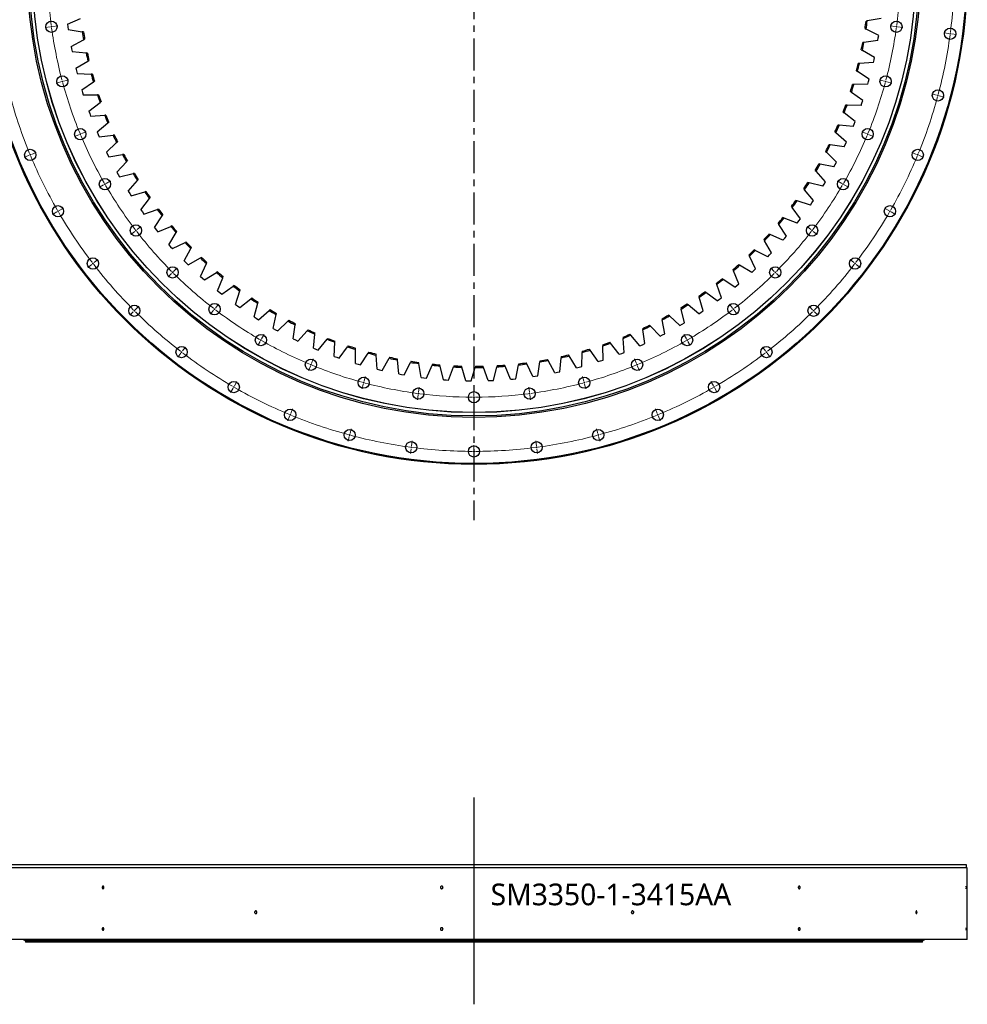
# Model space of a CAD drawing. Header units: millimetres. Extents: x -1621 to 15354, y 51780 to 65003.
# Tile 5 of 12: x 1236 to 4515, y 58076 to 61484. Entities that reach past the tile are written whole.
import ezdxf

# ---------------------------------------------------------------- set-up
doc = ezdxf.new("R2010")
doc.units = ezdxf.units.MM
doc.header["$LTSCALE"] = 50
doc.linetypes.add('CENTER', pattern=[10.16, 6.35, -1.27, 1.27, -1.27])

msp = doc.modelspace()

# ---------------------------------------------------------------- linework, layer by layer
at = {"linetype": 'CENTER', "ltscale": 0.35}
msp.add_line((2808, 63552.9), (2808, 59751.3), dxfattribs=at)
at = {"color": 7, "linetype": 'Continuous', "lineweight": 25}
for p, q in [((1401.5, 61468.1), (1445.8, 61488.3)), ((4216.9, 61488.3), (4169.1, 61479.4)), ((1401.5, 61468.1), (1402.7, 61459)), ((1402.7, 61459), (1404, 61449.9)), ((1404, 61449.9), (1452.1, 61442.3)), ((4161.4, 61453), (4165.2, 61451.2)), ((4169.1, 61479.4), (4164.9, 61478.7)), ((4208.9, 61429.7), (4165.2, 61451.2)), ((1456.2, 61441.7), (1452.1, 61442.3)), ((1456.8, 61414.2), (1460.5, 61416.1)), ((4205.9, 61411.6), (4207.5, 61420.6)), ((4207.5, 61420.6), (4208.9, 61429.7)), ((1413.6, 61391.5), (1456.8, 61414.2)), ((1413.6, 61391.5), (1415.3, 61382.5)), ((1415.3, 61382.5), (1417.1, 61373.5)), ((4157.6, 61405.4), (4153.4, 61404.8)), ((4205.9, 61411.6), (4157.6, 61405.4)), ((1417.1, 61373.5), (1465.6, 61368.6)), ((1469.8, 61368.2), (1465.6, 61368.6)), ((4148.5, 61379.4), (4152.2, 61377.3)), ((4194.7, 61353.5), (4152.2, 61377.3)), ((4192.7, 61344.6), (4194.7, 61353.5)), ((1429.9, 61315.8), (1471.8, 61340.7)), ((1429.9, 61315.8), (1432.1, 61306.9)), ((1471.8, 61340.7), (1475.4, 61342.9)), ((4142.1, 61332), (4137.9, 61331.7)), ((4190.7, 61335.6), (4142.1, 61332)), ((4190.7, 61335.6), (4192.7, 61344.6)), ((1432.1, 61306.9), (1434.4, 61298)), ((1434.4, 61298), (1483.1, 61295.7)), ((1487.3, 61295.5), (1483.1, 61295.7)), ((4131.6, 61306.6), (4135.2, 61304.3)), ((4176.3, 61278.3), (4135.2, 61304.3)), ((4173.9, 61269.4), (4176.3, 61278.3)), ((1450.4, 61241), (1490.8, 61268.2)), ((1490.8, 61268.2), (1494.2, 61270.6)), ((4122.6, 61259.7), (4118.4, 61259.6)), ((4171.3, 61260.6), (4122.6, 61259.7)), ((4171.3, 61260.6), (4173.9, 61269.4)), ((1450.4, 61241), (1453, 61232.2)), ((1453, 61232.2), (1455.8, 61223.5)), ((1455.8, 61223.5), (1504.5, 61223.9)), ((1508.7, 61223.9), (1504.5, 61223.9)), ((4110.8, 61234.8), (4114.2, 61232.4)), ((4153.8, 61204.1), (4114.2, 61232.4)), ((1474.8, 61167.5), (1513.7, 61196.9)), ((1513.7, 61196.9), (1517, 61199.4)), ((4099.2, 61188.4), (4095, 61188.6)), ((4147.9, 61186.7), (4099.2, 61188.4)), ((4147.9, 61186.7), (4150.9, 61195.4)), ((4150.9, 61195.4), (4153.8, 61204.1)), ((1474.8, 61167.5), (1478, 61158.9)), ((1478, 61158.9), (1481.2, 61150.3)), ((1481.2, 61150.3), (1529.8, 61153.3)), ((1534, 61153.6), (1529.8, 61153.3)), ((4086, 61164.3), (4089.3, 61161.7)), ((4127.4, 61131.3), (4089.3, 61161.7)), ((1503.3, 61095.4), (1540.5, 61126.9)), ((1540.5, 61126.9), (1543.7, 61129.6)), ((4072, 61118.6), (4067.8, 61119)), ((4120.5, 61114.2), (4072, 61118.6)), ((4120.5, 61114.2), (4124, 61122.7)), ((4124, 61122.7), (4127.4, 61131.3)), ((1503.3, 61095.4), (1506.9, 61087)), ((1506.9, 61087), (1510.6, 61078.6)), ((1510.6, 61078.6), (1559, 61084.3)), ((1563.1, 61084.8), (1559, 61084.3)), ((4057.5, 61095.2), (4060.6, 61092.4)), ((4096.9, 61060), (4060.6, 61092.4)), ((1535.6, 61025), (1571.1, 61058.4)), ((1571.1, 61058.4), (1574.1, 61061.3)), ((4041, 61050.4), (4036.8, 61051)), ((4089.2, 61043.3), (4041, 61050.4)), ((4089.2, 61043.3), (4093.1, 61051.6)), ((4093.1, 61051.6), (4096.9, 61060)), ((1535.6, 61025), (1539.7, 61016.8)), ((1539.7, 61016.8), (1543.9, 61008.6)), ((1543.9, 61008.6), (1591.8, 61016.9)), ((1596, 61017.7), (1591.8, 61016.9)), ((4025.2, 61027.8), (4028.2, 61024.9)), ((4062.7, 60990.5), (4028.2, 61024.9)), ((1571.8, 60956.5), (1605.3, 60991.8)), ((1605.3, 60991.8), (1608.2, 60994.8)), ((4006.3, 60984), (4002.2, 60984.8)), ((4054, 60974.3), (4006.3, 60984)), ((4054, 60974.3), (4058.4, 60982.4)), ((4058.4, 60982.4), (4062.7, 60990.5)), ((1571.8, 60956.5), (1576.3, 60948.5)), ((1576.3, 60948.5), (1580.9, 60940.5)), ((1580.9, 60940.5), (1628.3, 60951.5)), ((1632.4, 60952.4), (1628.3, 60951.5)), ((3989.3, 60962.3), (3992.1, 60959.2)), ((4024.7, 60923), (3992.1, 60959.2)), ((1611.6, 60890), (1643.2, 60927.1)), ((1643.2, 60927.1), (1645.9, 60930.3)), ((3968, 60919.5), (3963.9, 60920.6)), ((4015.1, 60907.3), (3968, 60919.5)), ((4015.1, 60907.3), (4020, 60915.1)), ((4020, 60915.1), (4024.7, 60923)), ((1611.6, 60890), (1616.5, 60882.2)), ((1616.5, 60882.2), (1621.6, 60874.6)), ((1621.6, 60874.6), (1668.4, 60888.1)), ((1672.4, 60889.3), (1668.4, 60888.1)), ((3949.9, 60898.8), (3952.5, 60895.5)), ((3983.1, 60857.6), (3952.5, 60895.5)), ((1655, 60825.8), (1684.5, 60864.6)), ((1684.5, 60864.6), (1687.1, 60867.9)), ((3907, 60837.6), (3909.5, 60834.2)), ((3926.3, 60857.3), (3922.3, 60858.5)), ((3972.7, 60842.4), (3926.3, 60857.3)), ((3972.7, 60842.4), (3977.9, 60850)), ((3977.9, 60850), (3983.1, 60857.6)), ((1655, 60825.8), (1660.4, 60818.3)), ((1660.4, 60818.3), (1665.8, 60810.9)), ((1665.8, 60810.9), (1711.8, 60827)), ((1701.9, 60764.1), (1729.2, 60804.4)), ((1715.8, 60828.4), (1711.8, 60827)), ((1729.2, 60804.4), (1731.6, 60807.9)), ((3937.9, 60794.6), (3909.5, 60834.2)), ((1713.5, 60749.8), (1758.5, 60768.4)), ((1762.4, 60770), (1758.5, 60768.4)), ((3860.9, 60778.8), (3863.2, 60775.2)), ((3889.4, 60734.2), (3863.2, 60775.2)), ((3881.2, 60797.4), (3877.3, 60798.9)), ((3926.7, 60780), (3881.2, 60797.4)), ((3926.7, 60780), (3932.4, 60787.3)), ((3932.4, 60787.3), (3937.9, 60794.6)), ((1701.9, 60764.1), (1707.6, 60756.9)), ((1707.6, 60756.9), (1713.5, 60749.8)), ((1752, 60705), (1777.1, 60746.7)), ((1777.1, 60746.7), (1779.3, 60750.3)), ((3832.9, 60740), (3829.1, 60741.7)), ((3877.4, 60720.3), (3832.9, 60740)), ((3883.5, 60727.2), (3889.4, 60734.2)), ((1752, 60705), (1758.1, 60698.1)), ((1764.4, 60691.4), (1808.3, 60712.4)), ((1812.1, 60714.2), (1808.3, 60712.4)), ((3811.6, 60722.6), (3813.7, 60718.9)), ((3837.7, 60676.5), (3813.7, 60718.9)), ((3877.4, 60720.3), (3883.5, 60727.2)), ((1758.1, 60698.1), (1764.4, 60691.4)), ((1805.3, 60648.7), (1828.1, 60691.8)), ((1828.1, 60691.8), (1830, 60695.5)), ((3759.4, 60669.1), (3761.3, 60665.4)), ((3782.8, 60621.7), (3761.3, 60665.4)), ((3781.6, 60685.4), (3777.8, 60687.3)), ((3824.9, 60663.2), (3781.6, 60685.4)), ((3824.9, 60663.2), (3831.3, 60669.8)), ((3831.3, 60669.8), (3837.7, 60676.5)), ((1805.3, 60648.7), (1811.8, 60642.2)), ((1811.8, 60642.2), (1818.4, 60635.8)), ((1818.4, 60635.8), (1861.1, 60659.2)), ((1864.8, 60661.2), (1861.1, 60659.2)), ((1861.6, 60595.5), (1882, 60639.7)), ((1882, 60639.7), (1883.7, 60643.5)), ((3727.3, 60633.7), (3723.7, 60635.8)), ((3769.4, 60609.2), (3727.3, 60633.7)), ((1875.4, 60583.3), (1916.8, 60609)), ((1920.3, 60611.2), (1916.8, 60609)), ((3704.3, 60618.7), (3705.9, 60614.8)), ((3725.1, 60570), (3705.9, 60614.8)), ((3769.4, 60609.2), (3776.2, 60615.4)), ((3776.2, 60615.4), (3782.8, 60621.7)), ((1861.6, 60595.5), (1868.4, 60589.3)), ((1868.4, 60589.3), (1875.4, 60583.3)), ((1920.7, 60545.4), (1938.6, 60590.7)), ((1938.6, 60590.7), (1940.2, 60594.6)), ((1978.5, 60564.3), (1975, 60561.9)), ((3646.5, 60571.3), (3648, 60567.3)), ((3664.7, 60521.6), (3648, 60567.3)), ((3670.3, 60585), (3666.8, 60587.3)), ((3711, 60558.2), (3670.3, 60585)), ((3711, 60558.2), (3718.1, 60564.1)), ((3718.1, 60564.1), (3725.1, 60570)), ((1920.7, 60545.4), (1927.9, 60539.6)), ((1927.9, 60539.6), (1935.1, 60534)), ((1935.1, 60534), (1975, 60561.9)), ((1982.5, 60498.6), (1997.9, 60544.8)), ((1997.9, 60544.8), (1999.2, 60548.8)), ((3610.8, 60539.5), (3607.4, 60542)), ((3649.9, 60510.6), (3610.8, 60539.5)), ((1982.5, 60498.6), (1989.9, 60493.2)), ((1997.5, 60488), (2035.8, 60518)), ((2039.1, 60520.6), (2035.8, 60518)), ((2046.7, 60455.2), (2059.6, 60502.2)), ((2059.6, 60502.2), (2060.7, 60506.2)), ((3548.8, 60497.3), (3545.6, 60500)), ((3586.3, 60466.3), (3548.8, 60497.3)), ((3586.2, 60527.1), (3587.5, 60523.1)), ((3601.6, 60476.5), (3587.5, 60523.1)), ((3649.9, 60510.6), (3657.3, 60516)), ((3657.3, 60516), (3664.7, 60521.6)), ((1989.9, 60493.2), (1997.5, 60488)), ((2062.3, 60445.5), (2098.9, 60477.5)), ((2102.1, 60480.3), (2098.9, 60477.5)), ((2113.2, 60415.4), (2123.5, 60463)), ((2123.5, 60463), (2124.4, 60467.1)), ((3484.7, 60458.6), (3481.6, 60461.5)), ((3523.6, 60486.2), (3524.6, 60482.2)), ((3536.3, 60434.9), (3524.6, 60482.2)), ((3586.3, 60466.3), (3594, 60471.3)), ((3594, 60471.3), (3601.6, 60476.5)), ((2046.7, 60455.2), (2054.4, 60450.3)), ((2054.4, 60450.3), (2062.3, 60445.5)), ((2129.3, 60406.5), (2164.1, 60440.6)), ((2167.1, 60443.5), (2164.1, 60440.6)), ((2181.8, 60379.3), (2189.5, 60427.4)), ((2189.5, 60427.4), (2190.1, 60431.6)), ((3418.5, 60423.4), (3415.6, 60426.4)), ((3458.9, 60448.9), (3459.7, 60444.8)), ((3468.7, 60396.9), (3459.7, 60444.8)), ((3520.4, 60425.5), (3484.7, 60458.6)), ((3520.4, 60425.5), (3528.4, 60430.2)), ((3528.4, 60430.2), (3536.3, 60434.9)), ((2113.2, 60415.4), (2121.2, 60410.9)), ((2121.2, 60410.9), (2129.3, 60406.5)), ((2198.3, 60371.3), (2231.2, 60407.2)), ((2234.1, 60410.3), (2231.2, 60407.2)), ((2252.2, 60347), (2257.3, 60395.5)), ((2257.3, 60395.5), (2257.7, 60399.7)), ((3350.5, 60391.9), (3347.7, 60395.1)), ((3392.2, 60415.2), (3392.8, 60411)), ((3399.2, 60362.7), (3392.8, 60411)), ((3452.4, 60388.5), (3418.5, 60423.4)), ((3452.4, 60388.5), (3460.6, 60392.6)), ((3460.6, 60392.6), (3468.7, 60396.9)), ((2181.8, 60379.3), (2190, 60375.3)), ((2190, 60375.3), (2198.3, 60371.3)), ((2269.1, 60339.9), (2300.1, 60377.6)), ((2302.7, 60380.8), (2300.1, 60377.6)), ((2324.3, 60318.6), (2326.7, 60367.3)), ((2326.7, 60367.3), (2326.9, 60371.5)), ((3253.8, 60358.8), (3253.9, 60354.6)), ((3280.8, 60364.2), (3278.3, 60367.5)), ((3310.7, 60325.7), (3280.8, 60364.2)), ((3323.8, 60385.1), (3324.1, 60380.9)), ((3327.9, 60332.3), (3324.1, 60380.9)), ((3382.4, 60355.2), (3350.5, 60391.9)), ((3382.4, 60355.2), (3390.8, 60358.9)), ((3390.8, 60358.9), (3399.2, 60362.7)), ((2252.2, 60347), (2260.6, 60343.4)), ((2260.6, 60343.4), (2269.1, 60339.9)), ((2341.6, 60312.5), (2370.4, 60351.7)), ((2372.9, 60355.1), (2370.4, 60351.7)), ((2397.6, 60342.9), (2397.6, 60347.1)), ((2397.8, 60294.2), (2397.6, 60342.9)), ((2415.5, 60289), (2442.1, 60329.8)), ((2444.4, 60333.3), (2442.1, 60329.8)), ((2469.7, 60322.5), (2469.4, 60326.7)), ((3137.6, 60320.3), (3135.4, 60323.9)), ((3180.8, 60283.5), (3182.4, 60332.2)), ((3182.6, 60336.4), (3182.4, 60332.2)), ((3209.8, 60340.3), (3207.4, 60343.7)), ((3237.5, 60300.2), (3209.8, 60340.3)), ((3255, 60305.9), (3253.9, 60354.6)), ((3310.7, 60325.7), (3319.3, 60329)), ((3319.3, 60329), (3327.9, 60332.3)), ((2324.3, 60318.6), (2332.9, 60315.5)), ((2332.9, 60315.5), (2341.6, 60312.5)), ((2397.8, 60294.2), (2406.6, 60291.6)), ((2406.6, 60291.6), (2415.5, 60289)), ((2472.6, 60273.8), (2469.7, 60322.5)), ((2490.5, 60269.6), (2514.9, 60311.8)), ((2517, 60315.4), (2514.9, 60311.8)), ((2542.8, 60306), (2542.3, 60310.1)), ((2548.4, 60257.6), (2542.8, 60306)), ((2566.5, 60254.3), (2588.5, 60297.8)), ((2590.4, 60301.5), (2588.5, 60297.8)), ((2616.7, 60293.5), (2616, 60297.6)), ((2624.9, 60245.5), (2616.7, 60293.5)), ((2664.5, 60291.7), (2662.8, 60287.8)), ((2962.8, 60292.9), (2962, 60288.8)), ((2990.4, 60292.3), (2988.6, 60296.1)), ((3011.2, 60248.3), (2990.4, 60292.3)), ((3029.4, 60251), (3036.2, 60299.2)), ((3036.8, 60303.4), (3036.2, 60299.2)), ((3064.3, 60304.3), (3062.3, 60308)), ((3087.6, 60261.5), (3064.3, 60304.3)), ((3105.5, 60265.2), (3109.8, 60313.7)), ((3110.1, 60317.9), (3109.8, 60313.7)), ((3163.1, 60278.8), (3137.6, 60320.3)), ((3237.5, 60300.2), (3246.3, 60303)), ((3246.3, 60303), (3255, 60305.9)), ((2472.6, 60273.8), (2481.5, 60271.7)), ((2481.5, 60271.7), (2490.5, 60269.6)), ((2548.4, 60257.6), (2557.4, 60255.9)), ((2557.4, 60255.9), (2566.5, 60254.3)), ((2643.1, 60243.2), (2662.8, 60287.8)), ((2691.2, 60285.1), (2690.3, 60289.2)), ((2702, 60237.6), (2691.2, 60285.1)), ((2720.3, 60236.3), (2737.5, 60281.9)), ((2739, 60285.8), (2737.5, 60281.9)), ((2766, 60280.7), (2764.9, 60284.8)), ((2779.4, 60233.9), (2766, 60280.7)), ((2797.8, 60233.7), (2812.4, 60280.1)), ((2813.7, 60284.1), (2812.4, 60280.1)), ((2841, 60280.5), (2839.6, 60284.5)), ((2856.9, 60234.5), (2841, 60280.5)), ((2875.2, 60235.2), (2887.3, 60282.4)), ((2888.4, 60286.5), (2887.3, 60282.4)), ((2915.8, 60284.4), (2914.2, 60288.2)), ((2934.2, 60239.3), (2915.8, 60284.4)), ((2952.5, 60241), (2962, 60288.8)), ((3087.6, 60261.5), (3096.6, 60263.3)), ((3096.6, 60263.3), (3105.5, 60265.2)), ((3163.1, 60278.8), (3172, 60281.1)), ((3172, 60281.1), (3180.8, 60283.5)), ((2624.9, 60245.5), (2634, 60244.3)), ((2634, 60244.3), (2643.1, 60243.2)), ((2702, 60237.6), (2711.2, 60236.9)), ((2711.2, 60236.9), (2720.3, 60236.3)), ((2779.4, 60233.9), (2788.6, 60233.7)), ((2788.6, 60233.7), (2797.8, 60233.7)), ((2856.9, 60234.5), (2866.1, 60234.8)), ((2866.1, 60234.8), (2875.2, 60235.2)), ((2934.2, 60239.3), (2943.4, 60240.1)), ((2943.4, 60240.1), (2952.5, 60241)), ((3011.2, 60248.3), (3020.3, 60249.6)), ((3020.3, 60249.6), (3029.4, 60251)), ((4512.5, 58558.3), (1103.5, 58558.3)), ((4512.5, 58548.3), (4512.5, 58558.3)), ((4515.5, 58548.3), (1100.5, 58548.3)), ((4515.5, 58300.3), (4515.5, 58548.3)), ((4515.5, 58300.3), (1100.5, 58300.3)), ((1248, 58300.1), (1256, 58295.3)), ((4368, 58300.1), (1248, 58300.1)), ((1256, 58300.3), (1256, 58300.1)), ((4360, 58295.3), (1256, 58295.3)), ((1256, 58295.1), (1256, 58290.3)), ((4360, 58295.1), (1256, 58295.1)), ((4360, 58290.3), (1256, 58290.3)), ((1263, 58295.3), (1263, 58295.1)), ((4353, 58295.1), (4353, 58295.3)), ((4360, 58300.1), (4360, 58300.3)), ((4360, 58295.3), (4368, 58300.1)), ((4360, 58290.3), (4360, 58295.1))]:
    msp.add_line(p, q, dxfattribs=at)
at = {"color": 0, "linetype": 'Continuous', "lineweight": 18}
for p, q in [((1340.6, 61458.9), (1323.8, 61456.7)), ((1345.6, 61459.6), (1343.1, 61459.3)), ((1345.6, 61459.6), (1348.1, 61459.9)), ((1350.5, 61460.2), (1367.4, 61462.5)), ((4265.4, 61460.2), (4248.5, 61462.5)), ((4270.3, 61459.6), (4267.9, 61459.9)), ((4270.3, 61459.6), (4272.8, 61459.3)), ((4275.3, 61458.9), (4292.2, 61456.7)), ((4451.3, 61435.8), (4434.4, 61438)), ((4456.2, 61435.1), (4453.8, 61435.4)), ((4456.2, 61435.1), (4458.7, 61434.8)), ((4461.2, 61434.5), (4478.1, 61432.2)), ((1378.4, 61269.1), (1362, 61264.7)), ((1383.2, 61270.4), (1380.8, 61269.7)), ((1383.2, 61270.4), (1385.6, 61271)), ((1388.1, 61271.6), (1404.5, 61276)), ((4227.9, 61271.6), (4211.5, 61276)), ((4232.7, 61270.4), (4230.3, 61271)), ((4232.7, 61270.4), (4235.1, 61269.7)), ((4237.5, 61269.1), (4254, 61264.7)), ((4409, 61223.1), (4392.6, 61227.5)), ((4413.8, 61221.8), (4411.4, 61222.5)), ((4413.8, 61221.8), (4416.2, 61221.2)), ((4418.6, 61220.5), (4435.1, 61216.1)), ((1440.6, 61085.7), (1424.9, 61079.2)), ((1445.2, 61087.7), (1442.9, 61086.7)), ((1445.2, 61087.7), (1447.5, 61088.6)), ((1449.9, 61089.6), (1465.6, 61096.1)), ((4166.1, 61089.6), (4150.4, 61096.1)), ((4170.7, 61087.7), (4168.4, 61088.6)), ((4170.7, 61087.7), (4173, 61086.7)), ((4175.3, 61085.7), (4191, 61079.2)), ((1267.4, 61014), (1251.7, 61007.5)), ((1272, 61015.9), (1269.7, 61014.9)), ((1272, 61015.9), (1274.3, 61016.9)), ((1276.6, 61017.8), (1292.3, 61024.3)), ((4339.3, 61017.8), (4323.6, 61024.3)), ((4343.9, 61015.9), (4341.6, 61016.9)), ((4343.9, 61015.9), (4346.2, 61014.9)), ((4348.5, 61014), (4364.2, 61007.5)), ((1526.2, 60912.1), (1511.5, 60903.6)), ((1530.6, 60914.6), (1528.4, 60913.4)), ((1530.6, 60914.6), (1532.7, 60915.9)), ((1534.9, 60917.1), (1549.6, 60925.6)), ((4081, 60917.1), (4066.3, 60925.6)), ((4085.3, 60914.6), (4083.2, 60915.9)), ((4085.3, 60914.6), (4087.5, 60913.4)), ((4089.7, 60912.1), (4104.4, 60903.6)), ((1363.9, 60818.4), (1349.1, 60809.9)), ((1368.2, 60820.9), (1366, 60819.6)), ((1368.2, 60820.9), (1370.4, 60822.1)), ((1372.5, 60823.4), (1387.2, 60831.9)), ((4243.4, 60823.4), (4228.7, 60831.9)), ((4247.7, 60820.9), (4245.6, 60822.1)), ((4247.7, 60820.9), (4249.9, 60819.6)), ((4252.1, 60818.4), (4266.8, 60809.9)), ((1641.7, 60757.2), (1655.2, 60767.6)), ((3974.2, 60757.2), (3960.7, 60767.6)), ((1633.8, 60751.1), (1620.3, 60740.8)), ((1637.8, 60754.2), (1635.8, 60752.7)), ((1637.8, 60754.2), (1639.7, 60755.7)), ((3978.2, 60754.2), (3976.2, 60755.7)), ((3978.2, 60754.2), (3980.1, 60752.7)), ((3982.1, 60751.1), (3995.6, 60740.8)), ((1485, 60637), (1471.6, 60626.6)), ((1489, 60640), (1487, 60638.5)), ((1489, 60640), (1491, 60641.6)), ((1493, 60643.1), (1506.5, 60653.4)), ((4122.9, 60643.1), (4109.5, 60653.4)), ((4126.9, 60640), (4124.9, 60641.6)), ((4126.9, 60640), (4128.9, 60638.5)), ((4130.9, 60637), (4144.4, 60626.6)), ((1761.4, 60605.6), (1749.4, 60593.6)), ((1765, 60609.1), (1763.2, 60607.4)), ((1765, 60609.1), (1766.7, 60610.9)), ((1768.5, 60612.7), (1780.5, 60624.7)), ((3847.4, 60612.7), (3835.4, 60624.7)), ((3850.9, 60609.1), (3849.2, 60610.9)), ((3850.9, 60609.1), (3852.7, 60607.4)), ((3854.5, 60605.6), (3866.5, 60593.6)), ((1913.1, 60485.9), (1923.4, 60499.4)), ((3702.8, 60485.9), (3692.5, 60499.4)), ((1628.9, 60473), (1616.8, 60461)), ((1632.4, 60476.5), (1630.6, 60474.8)), ((1632.4, 60476.5), (1634.2, 60478.3)), ((1635.9, 60480.1), (1648, 60492.1)), ((1907, 60477.9), (1896.6, 60464.5)), ((1910, 60481.9), (1908.5, 60479.9)), ((1910, 60481.9), (1911.6, 60483.9)), ((3705.9, 60481.9), (3704.4, 60483.9)), ((3705.9, 60481.9), (3707.4, 60479.9)), ((3708.9, 60477.9), (3719.3, 60464.5)), ((3980, 60480.1), (3968, 60492.1)), ((3983.5, 60476.5), (3981.8, 60478.3)), ((3983.5, 60476.5), (3985.3, 60474.8)), ((3987.1, 60473), (3999.1, 60461)), ((2073, 60379.1), (2081.5, 60393.8)), ((3543, 60379.1), (3534.5, 60393.8)), ((2068, 60370.4), (2059.5, 60355.7)), ((2070.5, 60374.7), (2069.2, 60372.6)), ((2070.5, 60374.7), (2071.7, 60376.9)), ((3545.5, 60374.7), (3544.2, 60376.9)), ((3545.5, 60374.7), (3546.7, 60372.6)), ((3548, 60370.4), (3556.5, 60355.7)), ((1792.9, 60329.2), (1782.5, 60315.7)), ((1795.9, 60333.2), (1794.4, 60331.2)), ((1795.9, 60333.2), (1797.4, 60335.1)), ((1798.9, 60337.1), (1809.3, 60350.6)), ((3817, 60337.1), (3806.6, 60350.6)), ((3820, 60333.2), (3818.5, 60335.1)), ((3820, 60333.2), (3821.5, 60331.2)), ((3823.1, 60329.2), (3833.4, 60315.7)), ((2243.5, 60289.4), (2244.5, 60291.7)), ((2245.4, 60294), (2251.9, 60309.7)), ((3370.5, 60294), (3364, 60309.7)), ((3372.4, 60289.4), (3371.5, 60291.7)), ((2241.6, 60284.8), (2235.1, 60269.1)), ((2243.5, 60289.4), (2242.5, 60287.1)), ((3372.4, 60289.4), (3373.4, 60287.1)), ((3374.3, 60284.8), (3380.8, 60269.1)), ((1979.2, 60216.7), (1987.7, 60231.4)), ((2424.9, 60222.5), (2420.5, 60206.1)), ((2426.2, 60227.4), (2425.6, 60225)), ((2426.2, 60227.4), (2426.9, 60229.8)), ((2427.5, 60232.2), (2431.9, 60248.6)), ((3188.4, 60232.2), (3184, 60248.6)), ((3189.7, 60227.4), (3189.1, 60229.8)), ((3189.7, 60227.4), (3190.4, 60225)), ((3191, 60222.5), (3195.4, 60206.1)), ((3636.7, 60216.7), (3628.2, 60231.4)), ((1974.2, 60208), (1965.7, 60193.3)), ((1976.7, 60212.3), (1975.5, 60210.2)), ((1976.7, 60212.3), (1978, 60214.5)), ((2615.4, 60189.7), (2615.1, 60187.2)), ((2615.4, 60189.7), (2615.8, 60192.2)), ((2616.1, 60194.7), (2618.3, 60211.5)), ((2808, 60182.1), (2808, 60199.1)), ((2999.8, 60194.7), (2997.6, 60211.5)), ((3000.5, 60189.7), (3000.2, 60192.2)), ((3000.5, 60189.7), (3000.8, 60187.2)), ((3639.2, 60212.3), (3638, 60214.5)), ((3639.2, 60212.3), (3640.5, 60210.2)), ((3641.7, 60208), (3650.2, 60193.3)), ((2614.8, 60184.8), (2612.6, 60167.9)), ((2808, 60177.1), (2808, 60179.6)), ((2808, 60177.1), (2808, 60174.6)), ((2808, 60172.1), (2808, 60155.1)), ((3001.1, 60184.8), (3003.4, 60167.9)), ((2173.7, 60120.8), (2180.2, 60136.5)), ((3442.3, 60120.8), (3435.8, 60136.5)), ((2169.8, 60111.5), (2163.3, 60095.8)), ((2171.8, 60116.2), (2170.8, 60113.8)), ((2171.8, 60116.2), (2172.7, 60118.5)), ((3444.2, 60116.2), (3443.2, 60118.5)), ((3444.2, 60116.2), (3445.1, 60113.8)), ((3446.1, 60111.5), (3452.6, 60095.8)), ((2379, 60051.1), (2383.4, 60067.5)), ((3237, 60051.1), (3232.6, 60067.5)), ((2376.4, 60041.4), (2372, 60025)), ((2377.7, 60046.3), (2377, 60043.8)), ((2377.7, 60046.3), (2378.3, 60048.7)), ((2591.6, 60008.8), (2593.8, 60025.6)), ((3024.3, 60008.8), (3022.1, 60025.6)), ((3238.2, 60046.3), (3237.6, 60048.7)), ((3238.2, 60046.3), (3238.9, 60043.8)), ((3239.5, 60041.4), (3243.9, 60025)), ((2590.3, 59998.9), (2588.1, 59982)), ((2591, 60003.8), (2590.6, 60001.4)), ((2591, 60003.8), (2591.3, 60006.3)), ((2808, 59994.6), (2808, 60011.6)), ((2808, 59989.6), (2808, 59992.1)), ((2808, 59989.6), (2808, 59987.1)), ((2808, 59984.6), (2808, 59967.6)), ((3025, 60003.8), (3024.6, 60006.3)), ((3025, 60003.8), (3025.3, 60001.4)), ((3025.6, 59998.9), (3027.8, 59982))]:
    msp.add_line(p, q, dxfattribs=at)
at = {"lineweight": 25}
msp.add_line((2808, 58791.3), (2808, 58075.7), dxfattribs=at)
at = {"color": 7, "linetype": 'Continuous', "lineweight": 25}
for centre, radius in [((2808, 61652.1), 1707.5), ((2808, 61652.1), 1704.5), ((2808, 61652.1), 1545), ((2808, 61652.1), 1540), ((2808, 61652.1), 1528.2), ((2808, 61652.1), 1528), ((1345.6, 61459.6), 19.5), ((4270.3, 61459.6), 19.5), ((4456.2, 61435.1), 19.5), ((1383.2, 61270.4), 19.5), ((4232.7, 61270.4), 19.5), ((4413.8, 61221.8), 19.5), ((1445.2, 61087.7), 19.5), ((4170.7, 61087.7), 19.5), ((1272, 61015.9), 19.5), ((4343.9, 61015.9), 19.5), ((1530.6, 60914.6), 19.5), ((4085.3, 60914.6), 19.5), ((1368.2, 60820.9), 19.5), ((4247.7, 60820.9), 19.5), ((1637.8, 60754.2), 19.5), ((3978.2, 60754.2), 19.5), ((1489, 60640), 19.5), ((4126.9, 60640), 19.5), ((1765, 60609.1), 19.5), ((3850.9, 60609.1), 19.5), ((1632.4, 60476.5), 19.5), ((1910, 60481.9), 19.5), ((3705.9, 60481.9), 19.5), ((3983.5, 60476.5), 19.5), ((2070.5, 60374.7), 19.5), ((3545.5, 60374.7), 19.5), ((1795.9, 60333.2), 19.5), ((3820, 60333.2), 19.5), ((2243.5, 60289.4), 19.5), ((3372.4, 60289.4), 19.5), ((1976.7, 60212.3), 19.5), ((2426.2, 60227.4), 19.5), ((3189.7, 60227.4), 19.5), ((3639.2, 60212.3), 19.5), ((2615.4, 60189.7), 19.5), ((2808, 60177.1), 19.5), ((3000.5, 60189.7), 19.5), ((2171.8, 60116.2), 19.5), ((3444.2, 60116.2), 19.5), ((2377.7, 60046.3), 19.5), ((3238.2, 60046.3), 19.5), ((2591, 60003.8), 19.5), ((3025, 60003.8), 19.5), ((2808, 59989.6), 19.5)]:
    msp.add_circle(centre, radius, dxfattribs=at)
at = {"color": 0, "linetype": 'Continuous', "lineweight": 18}
for radius, start, end in [(1475, 180.1942, 187.3058), (1475, 352.6942, 359.8058), (1662.5, 352.6723, 359.8277), (1475, 187.4029, 187.5), (1475, 187.5, 187.5971), (1475, 187.6942, 194.8058), (1475, 345.1942, 352.3058), (1475, 352.4029, 352.5), (1475, 352.5, 352.5971), (1662.5, 345.1723, 352.3277), (1662.5, 352.4138, 352.5), (1662.5, 352.5, 352.5862), (1475, 194.9029, 195), (1475, 195, 195.0971), (1475, 195.1942, 202.3058), (1475, 337.6942, 344.8058), (1475, 344.9029, 345), (1475, 345, 345.0971), (1662.5, 195.1723, 202.3277), (1662.5, 337.6723, 344.8277), (1662.5, 344.9138, 345), (1662.5, 345, 345.0862), (1475, 202.4029, 202.5), (1475, 202.5, 202.5971), (1475, 202.6942, 209.8058), (1475, 330.1942, 337.3058), (1475, 337.4029, 337.5), (1475, 337.5, 337.5971), (1662.5, 202.4138, 202.5), (1662.5, 202.5, 202.5862), (1662.5, 202.6723, 209.8277), (1662.5, 330.1723, 337.3277), (1662.5, 337.4138, 337.5), (1662.5, 337.5, 337.5862), (1475, 209.9029, 210), (1475, 210, 210.0971), (1475, 210.1942, 217.3058), (1475, 322.6942, 329.8058), (1475, 329.9029, 330), (1475, 330, 330.0971), (1662.5, 209.9138, 210), (1662.5, 210, 210.0862), (1662.5, 210.1723, 217.3277), (1662.5, 322.6723, 329.8277), (1662.5, 329.9138, 330), (1662.5, 330, 330.0862), (1475, 217.4029, 217.5), (1475, 217.5, 217.5971), (1475, 217.6942, 224.8058), (1475, 315.1942, 322.3058), (1475, 322.4029, 322.5), (1475, 322.5, 322.5971), (1662.5, 217.4138, 217.5), (1662.5, 217.5, 217.5862), (1662.5, 217.6723, 224.8277), (1662.5, 315.1723, 322.3277), (1662.5, 322.4138, 322.5), (1662.5, 322.5, 322.5862), (1475, 224.9029, 225), (1475, 225, 225.0971), (1475, 225.1942, 232.3058), (1475, 307.6942, 314.8058), (1475, 314.9029, 315), (1475, 315, 315.0971), (1662.5, 224.9138, 225), (1662.5, 225, 225.0862), (1662.5, 225.1723, 232.3277), (1475, 232.4029, 232.5), (1475, 232.5, 232.5971), (1475, 232.6942, 239.8058), (1475, 300.1942, 307.3058), (1475, 307.4029, 307.5), (1475, 307.5, 307.5971), (1662.5, 307.6723, 314.8277), (1662.5, 314.9138, 315), (1662.5, 315, 315.0862), (1475, 239.9029, 240), (1475, 240, 240.0971), (1475, 240.1942, 247.3058), (1475, 292.6942, 299.8058), (1475, 299.9029, 300), (1475, 300, 300.0971), (1662.5, 232.4138, 232.5), (1662.5, 232.5, 232.5862), (1662.5, 232.6723, 239.8277), (1662.5, 300.1723, 307.3277), (1662.5, 307.4138, 307.5), (1662.5, 307.5, 307.5862), (1475, 247.4029, 247.5), (1475, 292.5, 292.5971), (1475, 247.5, 247.5971), (1475, 247.6942, 254.8058), (1475, 285.1942, 292.3058), (1475, 292.4029, 292.5), (1475, 254.9029, 255), (1475, 255, 255.0971), (1475, 255.1942, 262.3058), (1475, 277.6942, 284.8058), (1475, 284.9029, 285), (1475, 285, 285.0971), (1662.5, 239.9138, 240), (1662.5, 240, 240.0862), (1662.5, 240.1723, 247.3277), (1475, 262.4029, 262.5), (1475, 262.5, 262.5971), (1475, 262.6942, 269.8058), (1475, 270.1942, 277.3058), (1475, 277.4029, 277.5), (1475, 277.5, 277.5971), (1662.5, 292.6723, 299.8277), (1662.5, 299.9138, 300), (1662.5, 300, 300.0862), (1475, 269.9029, 270), (1475, 270, 270.0971), (1662.5, 247.4138, 247.5), (1662.5, 247.5, 247.5862), (1662.5, 247.6723, 254.8277), (1662.5, 285.1723, 292.3277), (1662.5, 292.4138, 292.5), (1662.5, 292.5, 292.5862), (1662.5, 254.9138, 255), (1662.5, 255, 255.0862), (1662.5, 255.1723, 262.3277), (1662.5, 277.6723, 284.8277), (1662.5, 284.9138, 285), (1662.5, 285, 285.0862), (1662.5, 262.4138, 262.5), (1662.5, 262.5, 262.5862), (1662.5, 262.6723, 269.8277), (1662.5, 269.9138, 270), (1662.5, 270, 270.0862), (1662.5, 270.1723, 277.3277), (1662.5, 277.4138, 277.5), (1662.5, 277.5, 277.5862)]:
    msp.add_arc((2808, 61652.1), radius, start, end, dxfattribs=at)
at = {"color": 7, "linetype": 'Continuous', "lineweight": 25}
for radius, start, end in [(1368, 351.6313, 352.7165), (1372, 351.5778, 352.77), (1372, 188.7952, 189.9874), (1368, 188.8487, 189.9339), (1368, 348.5008, 349.5861), (1372, 348.4474, 349.6396), (1372, 191.9256, 193.1178), (1368, 191.9791, 193.0644), (1368, 345.3704, 346.4557), (1372, 345.3169, 346.5091), (1372, 195.0561, 196.2483), (1368, 195.1095, 196.1948), (1368, 342.24, 343.3252), (1372, 342.1865, 343.3787), (1372, 198.1865, 199.3787), (1368, 198.24, 199.3252), (1368, 339.1095, 340.1948), (1372, 339.0561, 340.2483), (1372, 201.3169, 202.5091), (1368, 201.3704, 202.4557), (1368, 335.9791, 337.0644), (1372, 335.9256, 337.1178), (1372, 204.4474, 205.6396), (1368, 204.5008, 205.5861), (1368, 332.8487, 333.9339), (1372, 332.7952, 333.9874), (1372, 207.5778, 208.77), (1368, 207.6313, 208.7165), (1368, 329.7182, 330.8035), (1372, 329.6648, 330.857), (1372, 210.7083, 211.9004), (1368, 210.7617, 211.847), (1368, 326.5878, 327.6731), (1372, 326.5343, 327.7265), (1372, 213.8387, 215.0309), (1368, 213.8921, 214.9774), (1368, 323.4574, 324.5426), (1372, 323.4039, 324.5961), (1372, 216.9691, 218.1613), (1368, 217.0226, 218.1079), (1372, 220.0996, 221.2917), (1368, 220.153, 221.2383), (1368, 320.3269, 321.4122), (1372, 320.2735, 321.4657), (1368, 317.1965, 318.2818), (1372, 317.143, 318.3352), (1372, 223.23, 224.4222), (1368, 223.2835, 224.3687), (1368, 314.0661, 315.1513), (1372, 314.0126, 315.2048), (1372, 226.3604, 227.5526), (1368, 226.4139, 227.4992), (1368, 310.9356, 312.0209), (1372, 310.8822, 312.0744), (1372, 229.4909, 230.6831), (1368, 229.5443, 230.6296), (1368, 232.6748, 233.76), (1368, 307.8052, 308.8905), (1372, 307.7517, 308.9439), (1372, 232.6213, 233.8135), (1368, 304.6748, 305.76), (1372, 304.6213, 305.8135), (1372, 235.7517, 236.9439), (1368, 235.8052, 236.8905), (1368, 301.5443, 302.6296), (1372, 301.4909, 302.6831), (1372, 238.8822, 240.0744), (1368, 238.9356, 240.0209), (1368, 298.4139, 299.4992), (1372, 242.0126, 243.2048), (1368, 242.0661, 243.1513), (1368, 295.2835, 296.3687), (1372, 298.3604, 299.5526), (1372, 245.143, 246.3352), (1368, 245.1965, 246.2818), (1368, 292.153, 293.2383), (1372, 295.23, 296.4222), (1372, 248.2735, 249.4657), (1368, 248.3269, 249.4122), (1368, 289.0226, 290.1079), (1372, 288.9691, 290.1613), (1372, 292.0996, 293.2917), (1372, 251.4039, 252.5961), (1368, 251.4574, 252.5426), (1372, 254.5343, 255.7265), (1368, 254.5878, 255.6731), (1368, 282.7617, 283.847), (1372, 285.8387, 287.0309), (1368, 285.8921, 286.9774), (1372, 257.6648, 258.857), (1368, 257.7182, 258.8035), (1372, 260.7952, 261.9874), (1368, 260.8487, 261.9339), (1368, 263.9791, 265.0644), (1372, 276.4474, 277.6396), (1368, 276.5008, 277.5861), (1372, 279.5778, 280.77), (1368, 279.6313, 280.7165), (1372, 282.7083, 283.9004), (1372, 263.9256, 265.1178), (1372, 267.0561, 268.2483), (1368, 267.1095, 268.1948), (1372, 270.1865, 271.3787), (1368, 270.24, 271.3252), (1372, 273.3169, 274.5091), (1368, 273.3704, 274.4557)]:
    msp.add_arc((2808, 61652.1), radius, start, end, dxfattribs=at)
for points in [[(1527.2, 58480.3), (1527.2, 58480), (1527.1, 58479.7), (1527.1, 58479.2), (1527, 58478.9), (1526.9, 58478.3), (1526.8, 58478.1), (1526.6, 58477.6), (1526.4, 58477.4), (1526.2, 58476.9), (1526, 58476.8), (1525.7, 58476.4), (1525.5, 58476.3), (1525.2, 58476.1), (1525, 58476), (1524.6, 58475.9), (1524.4, 58475.8), (1524, 58475.8), (1523.8, 58475.9), (1523.4, 58476), (1523.2, 58476.1), (1522.9, 58476.3), (1522.7, 58476.4), (1522.4, 58476.8), (1522.2, 58476.9), (1522, 58477.4), (1521.8, 58477.6), (1521.6, 58478.1), (1521.5, 58478.3), (1521.4, 58478.9), (1521.3, 58479.2), (1521.3, 58479.7), (1521.2, 58480), (1521.2, 58480.6), (1521.3, 58480.9), (1521.3, 58481.5), (1521.4, 58481.8), (1521.5, 58482.3), (1521.6, 58482.6), (1521.8, 58483.1), (1522, 58483.3), (1522.2, 58483.7), (1522.4, 58483.9), (1522.7, 58484.2), (1522.9, 58484.4), (1523.2, 58484.6), (1523.4, 58484.7), (1523.8, 58484.8), (1524, 58484.8), (1524.4, 58484.8), (1524.6, 58484.8), (1525, 58484.7), (1525.1, 58484.6), (1525.5, 58484.4), (1525.7, 58484.2), (1526, 58483.9), (1526.2, 58483.7), (1526.4, 58483.3), (1526.6, 58483.1), (1526.8, 58482.6), (1526.9, 58482.3), (1527, 58481.8), (1527.1, 58481.5), (1527.1, 58480.9), (1527.2, 58480.6), (1527.2, 58480.3)], [(2700.8, 58480.3), (2700.8, 58480), (2700.7, 58479.7), (2700.6, 58479.2), (2700.5, 58478.9), (2700.3, 58478.3), (2700.2, 58478.1), (2699.9, 58477.6), (2699.7, 58477.4), (2699.3, 58476.9), (2699, 58476.8), (2698.5, 58476.4), (2698.3, 58476.3), (2697.7, 58476.1), (2697.5, 58476), (2696.9, 58475.9), (2696.6, 58475.8), (2696, 58475.8), (2695.7, 58475.9), (2695.1, 58476), (2694.8, 58476.1), (2694.3, 58476.3), (2694, 58476.4), (2693.5, 58476.8), (2693.3, 58476.9), (2692.9, 58477.4), (2692.7, 58477.6), (2692.4, 58478.1), (2692.3, 58478.3), (2692, 58478.9), (2691.9, 58479.2), (2691.8, 58479.7), (2691.8, 58480), (2691.8, 58480.6), (2691.8, 58480.9), (2691.9, 58481.5), (2692, 58481.8), (2692.2, 58482.3), (2692.4, 58482.6), (2692.7, 58483.1), (2692.9, 58483.3), (2693.3, 58483.7), (2693.5, 58483.9), (2694, 58484.2), (2694.3, 58484.4), (2694.8, 58484.6), (2695.1, 58484.7), (2695.7, 58484.8), (2696, 58484.8), (2696.6, 58484.8), (2696.9, 58484.8), (2697.4, 58484.7), (2697.7, 58484.6), (2698.3, 58484.4), (2698.5, 58484.2), (2699, 58483.9), (2699.3, 58483.7), (2699.7, 58483.3), (2699.9, 58483.1), (2700.2, 58482.6), (2700.3, 58482.3), (2700.5, 58481.8), (2700.6, 58481.5), (2700.7, 58480.9), (2700.8, 58480.6), (2700.8, 58480.3)], [(3937.2, 58480.3), (3937.2, 58480), (3937.2, 58479.7), (3937.1, 58479.2), (3937, 58478.9), (3936.8, 58478.3), (3936.7, 58478.1), (3936.5, 58477.6), (3936.3, 58477.4), (3936, 58476.9), (3935.9, 58476.8), (3935.5, 58476.4), (3935.3, 58476.3), (3934.9, 58476.1), (3934.7, 58476), (3934.2, 58475.9), (3934, 58475.8), (3933.6, 58475.8), (3933.4, 58475.9), (3932.9, 58476), (3932.7, 58476.1), (3932.3, 58476.3), (3932.1, 58476.4), (3931.7, 58476.8), (3931.6, 58476.9), (3931.2, 58477.4), (3931.1, 58477.6), (3930.9, 58478.1), (3930.8, 58478.3), (3930.6, 58478.9), (3930.5, 58479.2), (3930.4, 58479.7), (3930.4, 58480), (3930.4, 58480.6), (3930.4, 58480.9), (3930.5, 58481.5), (3930.6, 58481.8), (3930.7, 58482.3), (3930.9, 58482.6), (3931.1, 58483.1), (3931.2, 58483.3), (3931.6, 58483.7), (3931.7, 58483.9), (3932.1, 58484.2), (3932.3, 58484.4), (3932.7, 58484.6), (3932.9, 58484.7), (3933.3, 58484.8), (3933.6, 58484.8), (3934, 58484.8), (3934.2, 58484.8), (3934.7, 58484.7), (3934.9, 58484.6), (3935.3, 58484.4), (3935.5, 58484.2), (3935.9, 58483.9), (3936, 58483.7), (3936.3, 58483.3), (3936.5, 58483.1), (3936.7, 58482.6), (3936.8, 58482.3), (3937, 58481.8), (3937.1, 58481.5), (3937.2, 58480.9), (3937.2, 58480.6), (3937.2, 58480.3)], [(4512.1, 58480.3), (4512.1, 58480), (4512.1, 58479.7), (4512.1, 58479.2), (4512.1, 58478.9), (4512.1, 58478.3), (4512.1, 58478.1), (4512, 58477.6), (4512, 58477.4), (4512, 58476.9), (4512, 58476.8), (4512, 58476.4), (4511.9, 58476.3), (4511.9, 58476.1), (4511.9, 58476), (4511.8, 58475.9), (4511.8, 58475.8), (4511.8, 58475.8), (4511.8, 58475.9), (4511.7, 58476), (4511.7, 58476.1), (4511.7, 58476.3), (4511.7, 58476.4), (4511.6, 58476.8), (4511.6, 58476.9), (4511.6, 58477.4), (4511.6, 58477.6), (4511.5, 58478.1), (4511.5, 58478.3), (4511.5, 58478.9), (4511.5, 58479.2), (4511.5, 58479.7), (4511.5, 58480), (4511.5, 58480.6), (4511.5, 58480.9), (4511.5, 58481.5), (4511.5, 58481.8), (4511.5, 58482.3), (4511.5, 58482.6), (4511.6, 58483.1), (4511.6, 58483.3), (4511.6, 58483.7), (4511.6, 58483.9), (4511.7, 58484.2), (4511.7, 58484.4), (4511.7, 58484.6), (4511.7, 58484.7), (4511.8, 58484.8), (4511.8, 58484.8), (4511.8, 58484.8), (4511.8, 58484.8), (4511.9, 58484.7), (4511.9, 58484.6), (4511.9, 58484.4), (4512, 58484.2), (4512, 58483.9), (4512, 58483.7), (4512, 58483.3), (4512, 58483.1), (4512.1, 58482.6), (4512.1, 58482.3), (4512.1, 58481.8), (4512.1, 58481.5), (4512.1, 58480.9), (4512.1, 58480.6), (4512.1, 58480.3)], [(2056.8, 58394.3), (2056.8, 58394), (2056.8, 58393.7), (2056.7, 58393.2), (2056.6, 58392.9), (2056.4, 58392.3), (2056.3, 58392.1), (2056, 58391.6), (2055.8, 58391.4), (2055.4, 58390.9), (2055.2, 58390.8), (2054.8, 58390.4), (2054.5, 58390.3), (2054.1, 58390.1), (2053.8, 58390), (2053.3, 58389.9), (2053, 58389.8), (2052.5, 58389.8), (2052.2, 58389.9), (2051.7, 58390), (2051.5, 58390.1), (2051, 58390.3), (2050.7, 58390.4), (2050.3, 58390.8), (2050.1, 58390.9), (2049.7, 58391.4), (2049.5, 58391.6), (2049.3, 58392.1), (2049.1, 58392.3), (2048.9, 58392.9), (2048.9, 58393.2), (2048.7, 58393.7), (2048.7, 58394), (2048.7, 58394.6), (2048.7, 58394.9), (2048.8, 58395.5), (2048.9, 58395.8), (2049.1, 58396.3), (2049.3, 58396.6), (2049.5, 58397.1), (2049.7, 58397.3), (2050.1, 58397.7), (2050.3, 58397.9), (2050.7, 58398.2), (2051, 58398.4), (2051.4, 58398.6), (2051.7, 58398.7), (2052.2, 58398.8), (2052.5, 58398.8), (2053, 58398.8), (2053.3, 58398.8), (2053.8, 58398.7), (2054.1, 58398.6), (2054.5, 58398.4), (2054.8, 58398.2), (2055.2, 58397.9), (2055.4, 58397.7), (2055.8, 58397.3), (2056, 58397.1), (2056.3, 58396.6), (2056.4, 58396.3), (2056.6, 58395.8), (2056.7, 58395.5), (2056.8, 58394.9), (2056.8, 58394.6), (2056.8, 58394.3)], [(3361.1, 58394.3), (3361.1, 58394), (3361.1, 58393.7), (3360.9, 58393.2), (3360.9, 58392.9), (3360.6, 58392.3), (3360.5, 58392.1), (3360.2, 58391.6), (3360, 58391.4), (3359.6, 58390.9), (3359.4, 58390.8), (3359, 58390.4), (3358.7, 58390.3), (3358.2, 58390.1), (3357.9, 58390), (3357.4, 58389.9), (3357.1, 58389.8), (3356.5, 58389.8), (3356.3, 58389.9), (3355.7, 58390), (3355.4, 58390.1), (3354.9, 58390.3), (3354.7, 58390.4), (3354.2, 58390.8), (3354, 58390.9), (3353.6, 58391.4), (3353.4, 58391.6), (3353.1, 58392.1), (3353, 58392.3), (3352.8, 58392.9), (3352.7, 58393.2), (3352.6, 58393.7), (3352.6, 58394), (3352.6, 58394.6), (3352.6, 58394.9), (3352.7, 58395.5), (3352.8, 58395.8), (3353, 58396.3), (3353.1, 58396.6), (3353.4, 58397.1), (3353.6, 58397.3), (3354, 58397.7), (3354.2, 58397.9), (3354.7, 58398.2), (3354.9, 58398.4), (3355.4, 58398.6), (3355.7, 58398.7), (3356.3, 58398.8), (3356.5, 58398.8), (3357.1, 58398.8), (3357.4, 58398.8), (3357.9, 58398.7), (3358.2, 58398.6), (3358.7, 58398.4), (3359, 58398.2), (3359.4, 58397.9), (3359.6, 58397.7), (3360, 58397.3), (3360.2, 58397.1), (3360.5, 58396.6), (3360.6, 58396.3), (3360.9, 58395.8), (3360.9, 58395.5), (3361.1, 58394.9), (3361.1, 58394.6), (3361.1, 58394.3)], [(4341.4, 58394.3), (4341.4, 58394), (4341.3, 58393.7), (4341.3, 58393.2), (4341.3, 58392.9), (4341.2, 58392.3), (4341.1, 58392.1), (4341, 58391.6), (4340.9, 58391.4), (4340.7, 58390.9), (4340.6, 58390.8), (4340.4, 58390.4), (4340.3, 58390.3), (4340, 58390.1), (4339.9, 58390), (4339.6, 58389.9), (4339.5, 58389.8), (4339.2, 58389.8), (4339.1, 58389.9), (4338.9, 58390), (4338.7, 58390.1), (4338.5, 58390.3), (4338.4, 58390.4), (4338.2, 58390.8), (4338.1, 58390.9), (4337.9, 58391.4), (4337.8, 58391.6), (4337.6, 58392.1), (4337.6, 58392.3), (4337.5, 58392.9), (4337.4, 58393.2), (4337.4, 58393.7), (4337.4, 58394), (4337.4, 58394.6), (4337.4, 58394.9), (4337.4, 58395.5), (4337.5, 58395.8), (4337.6, 58396.3), (4337.6, 58396.6), (4337.8, 58397.1), (4337.9, 58397.3), (4338.1, 58397.7), (4338.2, 58397.9), (4338.4, 58398.2), (4338.5, 58398.4), (4338.7, 58398.6), (4338.9, 58398.7), (4339.1, 58398.8), (4339.2, 58398.8), (4339.5, 58398.8), (4339.6, 58398.8), (4339.9, 58398.7), (4340, 58398.6), (4340.3, 58398.4), (4340.4, 58398.2), (4340.6, 58397.9), (4340.7, 58397.7), (4340.9, 58397.3), (4340.9, 58397.1), (4341.1, 58396.6), (4341.2, 58396.3), (4341.3, 58395.8), (4341.3, 58395.5), (4341.3, 58394.9), (4341.4, 58394.6), (4341.4, 58394.3)], [(1527.2, 58336.3), (1527.2, 58336), (1527.1, 58335.7), (1527.1, 58335.2), (1527, 58334.9), (1526.9, 58334.3), (1526.8, 58334.1), (1526.6, 58333.6), (1526.4, 58333.4), (1526.2, 58332.9), (1526, 58332.8), (1525.7, 58332.4), (1525.5, 58332.3), (1525.2, 58332.1), (1525, 58332), (1524.6, 58331.9), (1524.4, 58331.8), (1524, 58331.8), (1523.8, 58331.9), (1523.4, 58332), (1523.2, 58332.1), (1522.9, 58332.3), (1522.7, 58332.4), (1522.4, 58332.8), (1522.2, 58332.9), (1522, 58333.4), (1521.8, 58333.6), (1521.6, 58334.1), (1521.5, 58334.3), (1521.4, 58334.9), (1521.3, 58335.2), (1521.3, 58335.7), (1521.2, 58336), (1521.2, 58336.6), (1521.3, 58336.9), (1521.3, 58337.5), (1521.4, 58337.8), (1521.5, 58338.3), (1521.6, 58338.6), (1521.8, 58339.1), (1522, 58339.3), (1522.2, 58339.7), (1522.4, 58339.9), (1522.7, 58340.2), (1522.9, 58340.4), (1523.2, 58340.6), (1523.4, 58340.7), (1523.8, 58340.8), (1524, 58340.8), (1524.4, 58340.8), (1524.6, 58340.8), (1525, 58340.7), (1525.1, 58340.6), (1525.5, 58340.4), (1525.7, 58340.2), (1526, 58339.9), (1526.2, 58339.7), (1526.4, 58339.3), (1526.6, 58339.1), (1526.8, 58338.6), (1526.9, 58338.3), (1527, 58337.8), (1527.1, 58337.5), (1527.1, 58336.9), (1527.2, 58336.6), (1527.2, 58336.3)], [(2700.8, 58336.3), (2700.8, 58336), (2700.7, 58335.7), (2700.6, 58335.2), (2700.5, 58334.9), (2700.3, 58334.3), (2700.2, 58334.1), (2699.9, 58333.6), (2699.7, 58333.4), (2699.3, 58332.9), (2699, 58332.8), (2698.5, 58332.4), (2698.3, 58332.3), (2697.7, 58332.1), (2697.5, 58332), (2696.9, 58331.9), (2696.6, 58331.8), (2696, 58331.8), (2695.7, 58331.9), (2695.1, 58332), (2694.8, 58332.1), (2694.3, 58332.3), (2694, 58332.4), (2693.5, 58332.8), (2693.3, 58332.9), (2692.9, 58333.4), (2692.7, 58333.6), (2692.4, 58334.1), (2692.3, 58334.3), (2692, 58334.9), (2691.9, 58335.2), (2691.8, 58335.7), (2691.8, 58336), (2691.8, 58336.6), (2691.8, 58336.9), (2691.9, 58337.5), (2692, 58337.8), (2692.2, 58338.3), (2692.4, 58338.6), (2692.7, 58339.1), (2692.9, 58339.3), (2693.3, 58339.7), (2693.5, 58339.9), (2694, 58340.2), (2694.3, 58340.4), (2694.8, 58340.6), (2695.1, 58340.7), (2695.7, 58340.8), (2696, 58340.8), (2696.6, 58340.8), (2696.9, 58340.8), (2697.4, 58340.7), (2697.7, 58340.6), (2698.3, 58340.4), (2698.5, 58340.2), (2699, 58339.9), (2699.3, 58339.7), (2699.7, 58339.3), (2699.9, 58339.1), (2700.2, 58338.6), (2700.3, 58338.3), (2700.5, 58337.8), (2700.6, 58337.5), (2700.7, 58336.9), (2700.8, 58336.6), (2700.8, 58336.3)], [(3937.2, 58336.3), (3937.2, 58336), (3937.2, 58335.7), (3937.1, 58335.2), (3937, 58334.9), (3936.8, 58334.3), (3936.7, 58334.1), (3936.5, 58333.6), (3936.3, 58333.4), (3936, 58332.9), (3935.9, 58332.8), (3935.5, 58332.4), (3935.3, 58332.3), (3934.9, 58332.1), (3934.7, 58332), (3934.2, 58331.9), (3934, 58331.8), (3933.6, 58331.8), (3933.4, 58331.9), (3932.9, 58332), (3932.7, 58332.1), (3932.3, 58332.3), (3932.1, 58332.4), (3931.7, 58332.8), (3931.6, 58332.9), (3931.2, 58333.4), (3931.1, 58333.6), (3930.9, 58334.1), (3930.8, 58334.3), (3930.6, 58334.9), (3930.5, 58335.2), (3930.4, 58335.7), (3930.4, 58336), (3930.4, 58336.6), (3930.4, 58336.9), (3930.5, 58337.5), (3930.6, 58337.8), (3930.7, 58338.3), (3930.9, 58338.6), (3931.1, 58339.1), (3931.2, 58339.3), (3931.6, 58339.7), (3931.7, 58339.9), (3932.1, 58340.2), (3932.3, 58340.4), (3932.7, 58340.6), (3932.9, 58340.7), (3933.3, 58340.8), (3933.6, 58340.8), (3934, 58340.8), (3934.2, 58340.8), (3934.7, 58340.7), (3934.9, 58340.6), (3935.3, 58340.4), (3935.5, 58340.2), (3935.9, 58339.9), (3936, 58339.7), (3936.3, 58339.3), (3936.5, 58339.1), (3936.7, 58338.6), (3936.8, 58338.3), (3937, 58337.8), (3937.1, 58337.5), (3937.2, 58336.9), (3937.2, 58336.6), (3937.2, 58336.3)], [(4512.1, 58336.3), (4512.1, 58336), (4512.1, 58335.7), (4512.1, 58335.2), (4512.1, 58334.9), (4512.1, 58334.3), (4512.1, 58334.1), (4512, 58333.6), (4512, 58333.4), (4512, 58332.9), (4512, 58332.8), (4512, 58332.4), (4511.9, 58332.3), (4511.9, 58332.1), (4511.9, 58332), (4511.8, 58331.9), (4511.8, 58331.8), (4511.8, 58331.8), (4511.8, 58331.9), (4511.7, 58332), (4511.7, 58332.1), (4511.7, 58332.3), (4511.7, 58332.4), (4511.6, 58332.8), (4511.6, 58332.9), (4511.6, 58333.4), (4511.6, 58333.6), (4511.5, 58334.1), (4511.5, 58334.3), (4511.5, 58334.9), (4511.5, 58335.2), (4511.5, 58335.7), (4511.5, 58336), (4511.5, 58336.6), (4511.5, 58336.9), (4511.5, 58337.5), (4511.5, 58337.8), (4511.5, 58338.3), (4511.5, 58338.6), (4511.6, 58339.1), (4511.6, 58339.3), (4511.6, 58339.7), (4511.6, 58339.9), (4511.7, 58340.2), (4511.7, 58340.4), (4511.7, 58340.6), (4511.7, 58340.7), (4511.8, 58340.8), (4511.8, 58340.8), (4511.8, 58340.8), (4511.8, 58340.8), (4511.9, 58340.7), (4511.9, 58340.6), (4511.9, 58340.4), (4512, 58340.2), (4512, 58339.9), (4512, 58339.7), (4512, 58339.3), (4512, 58339.1), (4512.1, 58338.6), (4512.1, 58338.3), (4512.1, 58337.8), (4512.1, 58337.5), (4512.1, 58336.9), (4512.1, 58336.6), (4512.1, 58336.3)]]:
    msp.add_open_spline(points, degree=3, knots=[0, 0, 0, 0, 0.03125, 0.03125, 0.0625, 0.0625, 0.09375, 0.09375, 0.125, 0.125, 0.15625, 0.15625, 0.1875, 0.1875, 0.21875, 0.21875, 0.25, 0.25, 0.28125, 0.28125, 0.3125, 0.3125, 0.34375, 0.34375, 0.375, 0.375, 0.40625, 0.40625, 0.4375, 0.4375, 0.46875, 0.46875, 0.5, 0.5, 0.53125, 0.53125, 0.5625, 0.5625, 0.59375, 0.59375, 0.625, 0.625, 0.65625, 0.65625, 0.6875, 0.6875, 0.71875, 0.71875, 0.75, 0.75, 0.78125, 0.78125, 0.8125, 0.8125, 0.84375, 0.84375, 0.875, 0.875, 0.90625, 0.90625, 0.9375, 0.9375, 0.96875, 0.96875, 1, 1, 1, 1], dxfattribs=at)

# ---------------------------------------------------------------- texts
at = {"insert": (2865.6, 58493.6), "char_height": 75, "width": 374.022, "attachment_point": 1}
msp.add_mtext('{\\fYu Gothic Medium|b0|i0|c0|p0;\\C253;SM3350-1-3415AA}', dxfattribs=at)

doc.saveas('drawing.dxf')
